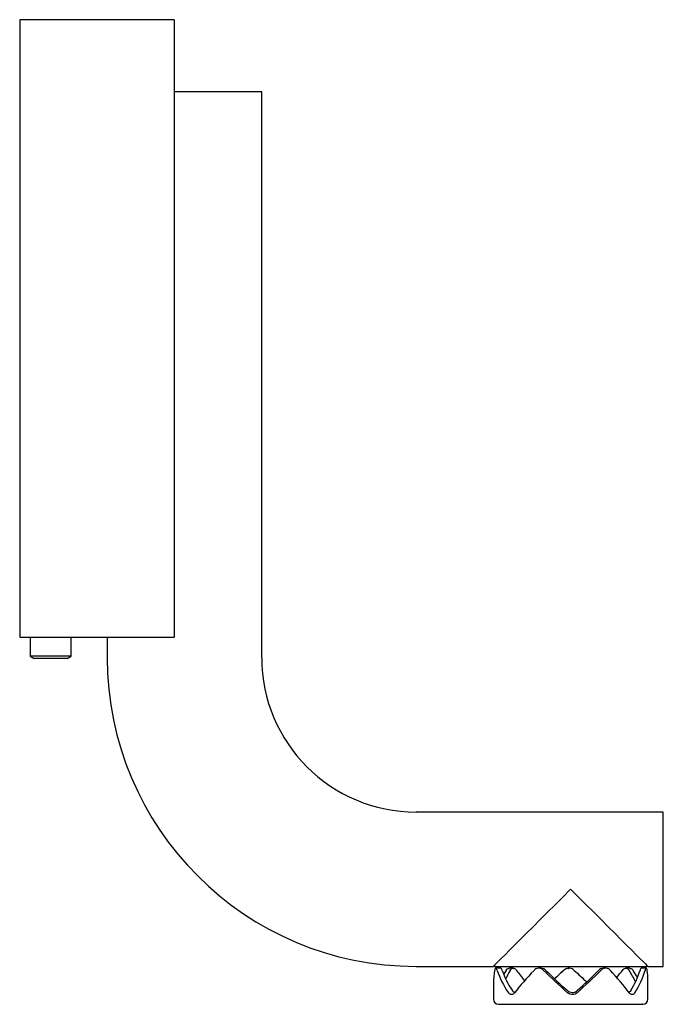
# Model space of a CAD drawing. Header units: millimetres. Extents: x 4131.3274 to 4131.3899, y 1896.9614 to 1897.0571.
import ezdxf

# ---------------------------------------------------------------- set-up
doc = ezdxf.new("R2010")
doc.units = ezdxf.units.MM
doc.layers.add('SANINDUSA', color=3, linetype='Continuous')

msp = doc.modelspace()

# ---------------------------------------------------------------- linework, layer by layer
at = {"layer": 'SANINDUSA'}
for p, q in [((4131.32744, 1897.057083), (4131.32744, 1896.997083)), ((4131.34244, 1897.057083), (4131.32744, 1897.057083)), ((4131.34244, 1897.057083), (4131.34244, 1896.997083)), ((4131.35094, 1897.050083), (4131.34244, 1897.050083)), ((4131.35094, 1896.995083), (4131.35094, 1897.050083)), ((4131.32744, 1896.997083), (4131.34244, 1896.997083)), ((4131.32844, 1896.997083), (4131.32844, 1896.995238)), ((4131.33244, 1896.995238), (4131.33244, 1896.997083)), ((4131.33594, 1896.997083), (4131.33594, 1896.995083)), ((4131.32844, 1896.995238), (4131.32883, 1896.995012)), ((4131.33244, 1896.995238), (4131.32844, 1896.995238)), ((4131.33205, 1896.995012), (4131.32883, 1896.995012)), ((4131.33205, 1896.995012), (4131.33244, 1896.995238)), ((4131.38994, 1896.980083), (4131.36594, 1896.980083)), ((4131.38994, 1896.965083), (4131.38994, 1896.980083)), ((4131.36594, 1896.965083), (4131.37344, 1896.965083)), ((4131.37354, 1896.965183), (4131.37354, 1896.965083)), ((4131.37354, 1896.965083), (4131.38834, 1896.965083)), ((4131.374154, 1896.964899), (4131.373669, 1896.964899)), ((4131.375368, 1896.964899), (4131.374969, 1896.964899)), ((4131.37805, 1896.964899), (4131.377844, 1896.964899)), ((4131.380253, 1896.964697), (4131.380265, 1896.964697)), ((4131.380777, 1896.964899), (4131.380765, 1896.964899)), ((4131.384349, 1896.964899), (4131.384122, 1896.964899)), ((4131.386693, 1896.964899), (4131.386309, 1896.964899)), ((4131.388288, 1896.964899), (4131.387798, 1896.964899)), ((4131.38834, 1896.965083), (4131.38834, 1896.965183)), ((4131.38844, 1896.965083), (4131.38994, 1896.965083)), ((4131.37344, 1896.963455), (4131.37344, 1896.961899)), ((4131.38844, 1896.961899), (4131.38844, 1896.963773))]:
    msp.add_line(p, q, dxfattribs=at)
at = {"layer": 'SANINDUSA', "flags": 128}
for points in [[(4131.37344, 1896.965083), (4131.373449, 1896.965093), (4131.373526, 1896.96517), (4131.373679, 1896.965323), (4131.373906, 1896.96555), (4131.374206, 1896.96585), (4131.374575, 1896.966219), (4131.375009, 1896.966653), (4131.375504, 1896.967147), (4131.376054, 1896.967698), (4131.376655, 1896.968299), (4131.3773, 1896.968944), (4131.377982, 1896.969626), (4131.378694, 1896.970338), (4131.37943, 1896.971074), (4131.380181, 1896.971825), (4131.38094, 1896.972583)], [(4131.38094, 1896.972583), (4131.381698, 1896.971825), (4131.382449, 1896.971074), (4131.383185, 1896.970338), (4131.383897, 1896.969626), (4131.384579, 1896.968944), (4131.385224, 1896.968299), (4131.385825, 1896.967698), (4131.386376, 1896.967147), (4131.38687, 1896.966653), (4131.387304, 1896.966219), (4131.387673, 1896.96585), (4131.387973, 1896.96555), (4131.3882, 1896.965323), (4131.388353, 1896.96517), (4131.38843, 1896.965093), (4131.38844, 1896.965083)]]:
    msp.add_lwpolyline(points, dxfattribs=at)
at = {"layer": 'SANINDUSA'}
for centre, radius, start, end in [((4131.36594, 1896.995083), 0.03, 180, 270), ((4131.36594, 1896.995083), 0.015, 180, 270), ((4131.37394, 1896.961899), 0.0005, 180, 270), ((4131.38794, 1896.961899), 0.0005, 270, 0)]:
    msp.add_arc(centre, radius, start, end, dxfattribs=at)
for major_axis, ratio, start_param, end_param in [((0.006453, 0.004951), 0.771936, 2.427699, 2.606925), ((0.006453, -0.004951), 0.771936, 3.992298, 4.311069), ((0.006023, -0.004621), 0.771936, 3.997193, 4.306661), ((0.006856, 0.006152), 0.494206, 2.142652, 2.200222), ((0.006399, 0.005742), 0.494206, 2.147547, 2.275413), ((0.007354, 0.006842), 0.215543, 1.866845, 2.185616), ((0.006399, -0.005742), 0.494206, 4.282239, 4.437244), ((0.007354, -0.006842), 0.215543, 4.553152, 4.871922), ((0.006863, -0.006386), 0.215543, 4.558046, 4.867514), ((0.0075, 0.007023), 0.011592, 1.65158, 1.769958), ((0.007, 0.006554), 0.011592, 1.656475, 1.784342), ((0.007, -0.006554), 0.011592, 4.773311, 4.947643), ((0.006832, 0.006347), 0.239917, 4.582372, 4.89184), ((0.00732, 0.0068), 0.239917, 4.577964, 4.896735), ((0.00732, -0.0068), 0.239917, 0.930868, 1.249639), ((0.006453, 0.005825), 0.465778, 5.008633, 5.115409), ((0.006453, -0.005825), 0.465778, 0.846844, 1.021176), ((0.006042, 0.004373), 0.808108, 5.170024, 5.479492), ((0.006914, -0.006241), 0.465778, 0.923392, 1.02607), ((0.006474, 0.004686), 0.808108, 5.165616, 5.484387), ((0.006474, -0.004686), 0.808108, 0.529226, 0.661987)]:
    msp.add_ellipse((4131.38094, 1896.965177), major_axis=major_axis, ratio=ratio, start_param=start_param, end_param=end_param, dxfattribs=at)
for points, knots in [([(4131.373811, 1896.964697), (4131.373791, 1896.964748), (4131.37375, 1896.964851), (4131.373682, 1896.964911), (4131.373622, 1896.964888), (4131.373582, 1896.964802), (4131.373565, 1896.964722), (4131.37356, 1896.964697)], [0, 0, 0, 0, 0.223937, 0.447904, 0.671138, 0.894036, 1, 1, 1, 1]), ([(4131.374297, 1896.964697), (4131.374276, 1896.964747), (4131.374235, 1896.964847), (4131.374183, 1896.964906), (4131.374159, 1896.964894), (4131.374154, 1896.964892)], [0, 0, 0, 0, 0.448198, 0.896461, 1, 1, 1, 1]), ([(4131.374673, 1896.964697), (4131.37471, 1896.964747), (4131.374785, 1896.964847), (4131.374894, 1896.964906), (4131.374957, 1896.964894), (4131.374969, 1896.964892)], [0, 0, 0, 0, 0.448231, 0.896521, 1, 1, 1, 1]), ([(4131.375072, 1896.964697), (4131.375109, 1896.964748), (4131.375183, 1896.964851), (4131.37533, 1896.964911), (4131.375485, 1896.964888), (4131.37561, 1896.964802), (4131.375672, 1896.964722), (4131.375692, 1896.964697)], [0, 0, 0, 0, 0.223921, 0.447872, 0.670985, 0.893711, 1, 1, 1, 1]), ([(4131.378317, 1896.964697), (4131.378255, 1896.964748), (4131.378129, 1896.964851), (4131.377897, 1896.964911), (4131.377667, 1896.964888), (4131.377493, 1896.964802), (4131.37741, 1896.964722), (4131.377384, 1896.964697)], [0, 0, 0, 0, 0.2239367, 0.4479038, 0.6711367, 0.8940354, 1, 1, 1, 1]), ([(4131.378524, 1896.964697), (4131.378462, 1896.964747), (4131.378336, 1896.964847), (4131.378161, 1896.964906), (4131.378068, 1896.964894), (4131.378051, 1896.964892)], [0, 0, 0, 0, 0.448193, 0.896461, 1, 1, 1, 1]), ([(4131.380253, 1896.964697), (4131.38032, 1896.964747), (4131.380454, 1896.964847), (4131.380643, 1896.964906), (4131.380745, 1896.964894), (4131.380765, 1896.964892)], [0, 0, 0, 0, 0.448227, 0.896519, 1, 1, 1, 1]), ([(4131.38129, 1896.964697), (4131.381223, 1896.964748), (4131.381088, 1896.964851), (4131.380836, 1896.964911), (4131.380583, 1896.964888), (4131.380389, 1896.964802), (4131.380295, 1896.964722), (4131.380265, 1896.964697)], [0, 0, 0, 0, 0.223921, 0.447872, 0.670985, 0.89371, 1, 1, 1, 1]), ([(4131.384123, 1896.964892), (4131.384065, 1896.96489), (4131.383932, 1896.964886), (4131.383772, 1896.964802), (4131.383685, 1896.964722), (4131.383657, 1896.964697)], [0, 0, 0, 0, 0.342499, 0.787592, 1, 1, 1, 1]), ([(4131.384798, 1896.964697), (4131.384741, 1896.964748), (4131.384625, 1896.964851), (4131.384403, 1896.964911), (4131.384176, 1896.964888), (4131.384, 1896.964802), (4131.383913, 1896.964722), (4131.383885, 1896.964697)], [0, 0, 0, 0, 0.2239389, 0.4479051, 0.6711384, 0.8940354, 1, 1, 1, 1]), ([(4131.385966, 1896.964697), (4131.386013, 1896.964748), (4131.386106, 1896.964851), (4131.386273, 1896.964911), (4131.386433, 1896.964888), (4131.386551, 1896.964802), (4131.386606, 1896.964722), (4131.386624, 1896.964697)], [0, 0, 0, 0, 0.22392, 0.447873, 0.670984, 0.893713, 1, 1, 1, 1]), ([(4131.386692, 1896.964892), (4131.386733, 1896.96489), (4131.386829, 1896.964885), (4131.386935, 1896.964802), (4131.386991, 1896.964722), (4131.387009, 1896.964697)], [0, 0, 0, 0, 0.342802, 0.788241, 1, 1, 1, 1]), ([(4131.387798, 1896.964892), (4131.387785, 1896.96489), (4131.387755, 1896.964886), (4131.387711, 1896.964802), (4131.387686, 1896.964722), (4131.387678, 1896.964697)], [0, 0, 0, 0, 0.342496, 0.787593, 1, 1, 1, 1]), ([(4131.388374, 1896.964697), (4131.388364, 1896.964748), (4131.388346, 1896.964851), (4131.388301, 1896.964911), (4131.388248, 1896.964888), (4131.388201, 1896.964802), (4131.388177, 1896.964722), (4131.388169, 1896.964697)], [0, 0, 0, 0, 0.223938, 0.447904, 0.671138, 0.894036, 1, 1, 1, 1]), ([(4131.375493, 1896.962525), (4131.375448, 1896.962478), (4131.375359, 1896.962383), (4131.375201, 1896.962334), (4131.375054, 1896.962367), (4131.374957, 1896.962447), (4131.374911, 1896.96251), (4131.374901, 1896.962525)], [0, 0, 0, 0, 0.239193, 0.479031, 0.705906, 0.930217, 1, 1, 1, 1]), ([(4131.375525, 1896.962564), (4131.375497, 1896.962568), (4131.37542, 1896.962578), (4131.375342, 1896.962651), (4131.375296, 1896.962713), (4131.375285, 1896.962728)], [0, 0, 0, 0, 0.311978, 0.832962, 1, 1, 1, 1]), ([(4131.38064, 1896.962728), (4131.380706, 1896.962681), (4131.380837, 1896.962586), (4131.381076, 1896.962537), (4131.381309, 1896.96257), (4131.381469, 1896.96265), (4131.381545, 1896.962713), (4131.381564, 1896.962728)], [0, 0, 0, 0, 0.23893, 0.478523, 0.704772, 0.928326, 1, 1, 1, 1]), ([(4131.381575, 1896.962525), (4131.38151, 1896.962478), (4131.381378, 1896.962383), (4131.381139, 1896.962334), (4131.380906, 1896.962367), (4131.380746, 1896.962447), (4131.38067, 1896.96251), (4131.380652, 1896.962525)], [0, 0, 0, 0, 0.239194, 0.479032, 0.705906, 0.930217, 1, 1, 1, 1]), ([(4131.38678, 1896.962728), (4131.386744, 1896.962678), (4131.386686, 1896.962598), (4131.38661, 1896.962579), (4131.386582, 1896.962572)], [0, 0, 0, 0, 0.626995, 1, 1, 1, 1]), ([(4131.387179, 1896.962525), (4131.387142, 1896.962478), (4131.387068, 1896.962383), (4131.386927, 1896.962334), (4131.386783, 1896.962367), (4131.386681, 1896.962447), (4131.386631, 1896.96251), (4131.38662, 1896.962525)], [0, 0, 0, 0, 0.239194, 0.479031, 0.705907, 0.930218, 1, 1, 1, 1]), ([(4131.373951, 1896.961399), (4131.373967, 1896.961399), (4131.374002, 1896.961399), (4131.374396, 1896.961399), (4131.375058, 1896.961399), (4131.375825, 1896.961399), (4131.376535, 1896.961399), (4131.377283, 1896.961399), (4131.378277, 1896.961399), (4131.379533, 1896.961399), (4131.380837, 1896.961399), (4131.38219, 1896.961399), (4131.383549, 1896.961399), (4131.384828, 1896.961399), (4131.38576, 1896.961399), (4131.386396, 1896.961399), (4131.386939, 1896.961399), (4131.387463, 1896.961399), (4131.387821, 1896.961399), (4131.387973, 1896.961399), (4131.387932, 1896.961399), (4131.387928, 1896.961399)], [0, 0, 0, 0, 0.0559632, 0.1202673, 0.1859361, 0.2516048, 0.2837862, 0.3159915, 0.377729, 0.4359773, 0.4942257, 0.5559632, 0.6202674, 0.6859361, 0.7516049, 0.7837861, 0.8159915, 0.877729, 0.9359773, 0.9942258, 1, 1, 1, 1])]:
    msp.add_open_spline(points, degree=3, knots=knots, dxfattribs=at)

doc.saveas('drawing.dxf')
